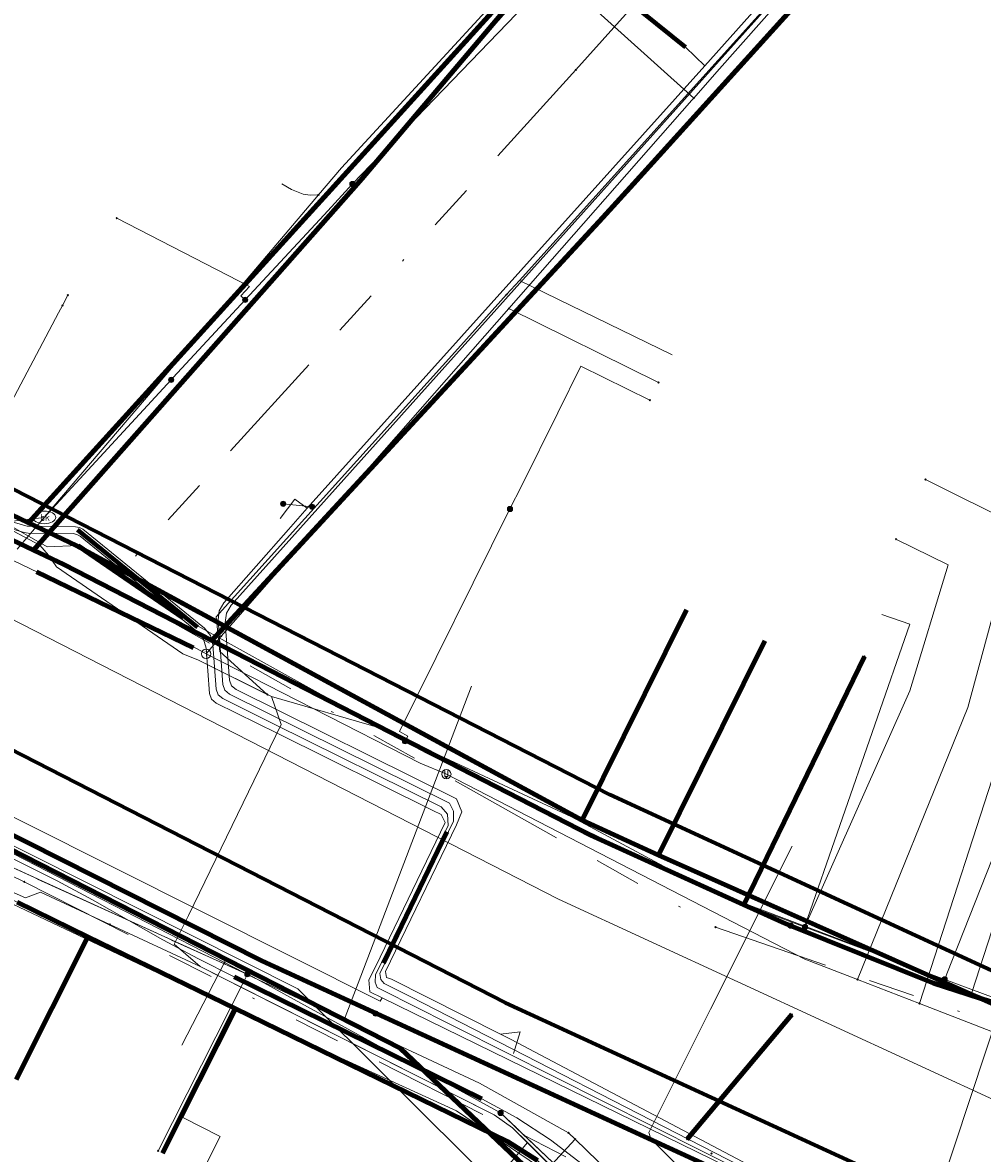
# Model space of a CAD drawing. Header units: metres. Extents: x 98902 to 136161, y 449037 to 499677.
# Tile 148 of 200: x 113648 to 113689, y 483458 to 483507. Entities that reach past the tile are written whole.
import ezdxf
from ezdxf.enums import TextEntityAlignment as Align
from ezdxf.lldxf.tags import DXFTag

# ---------------------------------------------------------------- set-up
doc = ezdxf.new("R2010")
doc.units = ezdxf.units.M
doc.linetypes.add('RI-OVERIG', pattern=[17, 5, -2, 2, -2, 0, -2, 2, -2])
for name, color, linetype, lineweight in [('B-WE-KL-DATA-G', 90, 'KL-DATA-N', 18), ('B-WE-KL-DATA_DUCT-G', 90, 'Continuous', 100), ('B-WE-KL-DATA_HULPSTUK-S', 90, 'Continuous', 25), ('B-WE-KL-DATA_KABELBED-G', 90, 'Continuous', 100), ('B-WE-KL-DATA_MANTELBUIS-G', 90, 'Continuous', 100), ('B-WE-KL-ET_LS-G', 190, 'KL-LS-N', 18), ('B-WE-KL-ET_LS_HULPSTUK-S', 190, 'Continuous', 25), ('B-WE-KL-ET_LS_MANTELBUIS-G', 190, 'Continuous', 100), ('B-WE-KL-GAS_LD-G', 50, 'KL-GAS-LD-N', 18), ('B-WE-KL-GAS_LD_HULPSTUK-S', 50, 'Continuous', 25), ('B-WE-KL-GAS_LD_MANTELBUIS-G', 50, 'Continuous', 100), ('B-WE-KL-WATER-G', 170, 'KL-WATER-N', 18), ('B-WE-KL-WATER-S', 170, 'Continuous', 25), ('B-WE-KL-WATER_HULPSTUK-S', 170, 'Continuous', 25), ('B-WE-RI-VRIJVERVAL-G', 210, 'RI-OVERIG', 18), ('B-WE-RI-VRIJVERVAL_HULPSTUK-S', 210, 'Continuous', 25)]:
    doc.layers.add(name, color=color, linetype=linetype, lineweight=lineweight)
doc.layers.add('B-WE-OG-INFO_EIS VOORZORGSMAATREGEL-GV', color=7, linetype='Continuous', lineweight=70, true_color=0xfa194b)
doc.styles.add('NLCS-ISO', font='NLCS-ISO.ttf')
doc.styles.get("Standard").update_dxf_attribs({"font": 'arial.ttf'})
tags = doc.linetypes.add('KL-DATA-N', pattern='A,4,-1,[101,NLCS.SHX,S=0.5,R=0,X=0,Y=0],-1,4,-1,["D",Standard,S=1,R=0,X=-0.25,Y=-0.5],-1.5', length=12.5).pattern_tags.tags
tags[18] = DXFTag(74, 10)
tags = doc.linetypes.add('KL-GAS-LD-N', pattern='A,4,-1,[69,NLCS.SHX,S=0.5,R=0,X=0,Y=0],-1,4,-1,["L",Standard,S=1,R=0,X=0.25,Y=-0.5],-2', length=13).pattern_tags.tags
tags[18] = DXFTag(74, 10)
tags = doc.linetypes.add('KL-LS-N', pattern='A,4,-1,[103,NLCS.SHX,S=0.75,R=0,X=0,Y=0],-1,4,-1,["L",Standard,S=1,R=0,X=0,Y=-0.5],-2', length=13).pattern_tags.tags
tags[18] = DXFTag(74, 10)
doc.linetypes.add('KL-WATER-N', pattern='A,7,-0.5,[168,NLCS.SHX,S=0.75,R=0,X=0.75,Y=0],-2', length=9.5)

# ---------------------------------------------------------------- blocks, each defined once
blk = doc.blocks.new('SKL-WTB_HULP_OVERIG-SO')
at = {"color": 0, "linetype": 'ByBlock', "lineweight": 18}
for points in [[(-0.14, 0.14), (0.14, -0.14)], [(0.14, 0.14), (-0.14, -0.14)]]:
    blk.add_lwpolyline(points, dxfattribs=at)
at = {"color": 0, "linetype": 'ByBlock', "lineweight": 18, "style": 'NLCS-ISO', "flags": 1}
for tag, p in [('TYPE', (1.5, 0)), ('OMSCHRIJVING', (1.5, -3)), ('LABEL', (1.5, -1.5))]:
    blk.add_attdef(tag, p, '', height=1, dxfattribs=at)
blk = doc.blocks.new('SKL-WATER_BRANDKRAAN_BRANDPUT-SO')
at = {"color": 0, "linetype": 'ByBlock', "lineweight": 18}
blk.add_ellipse((0, 0), major_axis=(2.5, 0), ratio=0.54, dxfattribs=at)
at = {"color": 0, "linetype": 'ByBlock', "lineweight": 18, "style": 'NLCS-ISO'}
blk.add_text('bk', height=1.5, dxfattribs=at).set_placement((0.16, 0), align=Align.MIDDLE_CENTER)
blk = doc.blocks.new('SKL-WTB_HULP_SIFON-SO')
at = {"linetype": 'ByBlock', "lineweight": 18}
h = blk.add_hatch(color=0, dxfattribs=at)
h.dxf.hatch_style = 1
h.paths.add_polyline_path([(0.13, -0.53), (-0.13, -0.53), (-0.13, -0.8), (0.13, -0.8)])
at = {"color": 0, "linetype": 'ByBlock', "lineweight": 18}
blk.add_lwpolyline([(0.33, 0.8), (0.33, -0.53), (-0.33, -0.53), (-0.33, 0.8)], dxfattribs=at)
blk.add_lwpolyline([(0.13, -0.8), (-0.13, -0.8), (-0.13, -0.53), (0.13, -0.53)], close=True, dxfattribs=at)
blk.add_circle((0, 0), 1, dxfattribs=at)
at = {"color": 0, "linetype": 'ByBlock', "lineweight": 18, "style": 'NLCS-ISO', "flags": 1}
for tag, p in [('TYPE', (1.5, 0)), ('OMSCHRIJVING', (1.5, -3)), ('LABEL', (1.5, -1.5))]:
    blk.add_attdef(tag, p, '', height=1, dxfattribs=at)
blk = doc.blocks.new('SKL-WTB_HULP_T STUK-SO')
at = {"color": 0, "linetype": 'ByBlock', "lineweight": 18}
blk.add_circle((0, 0), 1, dxfattribs=at)
at = {"color": 0, "linetype": 'ByBlock', "lineweight": -2, "style": 'NLCS-ISO'}
blk.add_text('T', height=1, dxfattribs=at).set_placement((0, 0), align=Align.MIDDLE_CENTER)
at = {"color": 0, "linetype": 'ByBlock', "lineweight": 18, "style": 'NLCS-ISO', "flags": 1}
for tag, p in [('TYPE', (1.5, 0)), ('OMSCHRIJVING', (1.5, -3)), ('LABEL', (1.5, -1.5))]:
    blk.add_attdef(tag, p, '', height=1, dxfattribs=at)
blk = doc.blocks.new('SKL-WTB_HULP_MOF-SO')
at = {"linetype": 'ByBlock', "lineweight": 18}
h = blk.add_hatch(color=0, dxfattribs=at)
h.dxf.hatch_style = 1
h.paths.add_polyline_path([(-0.5625, 0, 1), (0.5625, 0, 1)])
at = {"color": 0, "linetype": 'ByBlock', "lineweight": 18}
blk.add_circle((0, 0), 0.5625, dxfattribs=at)
at = {"color": 0, "linetype": 'ByBlock', "lineweight": 18, "style": 'NLCS-ISO', "flags": 1}
for tag, p in [('TYPE', (1.5, 0)), ('OMSCHRIJVING', (1.5, -3)), ('LABEL', (1.5, -1.5))]:
    blk.add_attdef(tag, p, '', height=1, dxfattribs=at)
blk = doc.blocks.new('SRI-HULP_OVERIG-SO')
at = {"color": 0, "linetype": 'ByBlock', "lineweight": 18}
for points in [[(-0.14, 0.14), (0.14, -0.14)], [(0.14, 0.14), (-0.14, -0.14)]]:
    blk.add_lwpolyline(points, dxfattribs=at)
at = {"color": 0, "linetype": 'ByBlock', "lineweight": 18, "style": 'NLCS-ISO', "flags": 1}
for tag, p in [('TYPE', (1.5, 0)), ('OMSCHRIJVING', (1.5, -3)), ('LABEL', (1.5, -1.5))]:
    blk.add_attdef(tag, p, '', height=1, dxfattribs=at)

msp = doc.modelspace()

# ---------------------------------------------------------------- linework, layer by layer
at = {"layer": 'B-WE-KL-DATA-G', "flags": 128}
for points in [[(113535.491, 483055.979), (113536.441, 483061.533), (113541.204, 483090.06), (113544.755, 483111.663), (113544.948, 483113.188), (113545.552, 483113.661), (113549.403, 483113.284), (113549.712, 483115.832), (113556.149, 483154.735), (113556.905, 483157.96), (113557.638, 483158.283), (113564.196, 483156.367), (113565.152, 483156.501), (113565.304, 483157.274), (113566.303, 483163.064), (113567.239, 483167.86), (113568.822, 483177.215), (113571.011, 483186.366), (113575.093, 483200.14), (113581.278, 483218.983), (113581.153, 483219.694), (113580.136, 483220.401), (113567.909, 483226.706), (113567.782, 483227.322), (113570.165, 483232.317), (113570.594, 483233.111), (113580.706, 483254.894), (113584.469, 483259.021), (113587.04, 483261.968), (113606.578, 483283.49), (113609.02, 483286.265), (113630.079, 483309.542), (113632.569, 483311.539), (113633.404, 483312.497), (113636.4, 483315.955), (113638.079, 483318.233), (113642.136, 483322.917), (113643.875, 483324.654), (113647.079, 483324.177), (113649.586, 483324.356), (113667.625, 483344.527), (113668.375, 483345.834), (113670.095, 483347.805), (113670.493, 483349.535), (113674.045, 483353.336), (113676.564, 483355.323), (113679.675, 483356.296), (113680.833, 483356.834), (113685.258, 483361.329), (113704.516, 483381.087), (113707.238, 483383.933), (113717.835, 483394.742), (113719.221, 483396.196), (113721.66, 483398.749), (113725.277, 483402.474), (113725.715, 483403.225), (113725.916, 483404.181), (113706.127, 483423.402), (113687.191, 483441.762), (113678.045, 483450.608), (113669.183, 483459.437), (113668.394, 483459.986), (113655.761, 483466.358), (113655.138, 483466.897), (113654.638, 483467.322), (113655.261, 483468.556), (113659.235, 483476.766), (113658.824, 483477.959), (113655.692, 483479.529), (113655.018, 483479.802), (113649.581, 483483.544), (113649.242, 483484.034), (113648.867, 483484.47), (113639.302, 483489.546), (113600.784, 483508.808), (113581.045, 483518.696), (113579.755, 483520.415), (113579.424, 483521.384), (113580.201, 483523.009), (113586.556, 483530.359), (113601.948, 483547.562), (113618.417, 483566.005)], [(113575.231, 483537.146), (113576.662, 483535.871), (113582.781, 483530.112), (113584.825, 483528.357), (113580.201, 483523.009), (113579.424, 483521.384), (113579.755, 483520.415), (113581.045, 483518.696), (113600.784, 483508.808), (113609.43, 483504.484), (113627.477, 483495.459), (113629.844, 483494.276), (113639.302, 483489.546), (113643.409, 483487.366), (113648.867, 483484.47)], [(113682.977, 483523.547), (113679.816, 483520.063), (113670.688, 483510.006), (113648.381, 483485.428), (113647.272, 483485.954), (113640.617, 483489.109), (113632.36, 483493.067), (113628.055, 483495.215), (113606.652, 483505.892), (113597.091, 483510.661), (113596.448, 483510.682), (113582.339, 483516.432), (113581.383, 483518.682), (113577.808, 483520.507), (113585.774, 483529.07)], [(113682.977, 483523.547), (113679.816, 483520.063), (113670.688, 483510.006), (113648.381, 483485.428), (113647.272, 483485.954), (113640.895, 483473.648), (113640.433, 483472.757), (113642.989, 483471.513), (113642.857, 483471.243)], [(113669.479, 483495.842), (113682.746, 483510.571), (113685.512, 483513.504), (113690.226, 483518.779)], [(113670.688, 483510.006), (113648.381, 483485.428)], [(113658.669, 483495.736), (113659.265, 483496.409), (113670.965, 483509.733)], [(113668.93, 483495.234), (113669.479, 483495.842)], [(113669.479, 483495.842), (113676.048, 483492.644)], [(113649.054, 483484.859), (113650.168, 483486.142), (113658.669, 483495.736)], [(113658.644, 483478.049), (113656.602, 483479.896), (113656.442, 483481.394), (113666.963, 483493.05), (113668.93, 483495.234)], [(113612.36, 483488.97), (113634.82, 483478.04), (113659.95, 483465.4), (113726, 483399.61), (113726, 483399.6)], [(113643.409, 483487.366), (113648.867, 483484.47), (113649.054, 483484.859)], [(113642.857, 483471.243), (113642.989, 483471.513), (113640.433, 483472.757), (113640.895, 483473.648), (113647.272, 483485.954), (113648.381, 483485.428), (113650.43, 483484.457), (113672.18, 483472.657), (113676.661, 483481.683)], [(113642.857, 483471.243), (113642.989, 483471.513), (113640.433, 483472.757), (113640.895, 483473.648), (113647.272, 483485.954), (113648.381, 483485.428), (113650.43, 483484.457), (113672.18, 483472.657), (113675.45, 483471.149), (113680.022, 483480.357)], [(113642.857, 483471.243), (113642.989, 483471.513), (113640.433, 483472.757), (113640.895, 483473.648), (113647.272, 483485.954), (113648.381, 483485.428), (113650.43, 483484.457), (113672.18, 483472.657), (113675.45, 483471.149), (113695.866, 483462.071), (113699.559, 483473.455)], [(113703.649, 483472.128), (113699.815, 483460.315), (113695.866, 483462.071), (113675.45, 483471.149), (113672.18, 483472.657), (113650.43, 483484.457), (113648.381, 483485.428), (113647.272, 483485.954), (113640.895, 483473.648), (113640.433, 483472.757), (113642.989, 483471.513), (113642.857, 483471.243)], [(113648.381, 483485.428), (113647.272, 483485.954)], [(113648.867, 483484.47), (113649.054, 483484.859)], [(113648.867, 483484.47), (113649.242, 483484.034), (113649.581, 483483.544), (113655.017, 483479.802), (113655.692, 483479.529), (113658.644, 483478.049)], [(113685.055, 483481.492), (113686.259, 483481.073), (113681.74, 483468.093)], [(113688.929, 483465.242), (113693.557, 483479.51), (113696.124, 483478.677)], [(113658.644, 483478.049), (113658.824, 483477.959), (113659.235, 483476.766), (113655.261, 483468.556), (113654.638, 483467.322), (113655.138, 483466.897), (113655.761, 483466.358), (113657.677, 483465.392), (113668.394, 483459.986), (113669.183, 483459.437), (113669.826, 483458.798), (113678.045, 483450.608), (113687.191, 483441.762), (113706.127, 483423.402), (113707.812, 483421.765), (113722.924, 483407.088)], [(113658.644, 483478.049), (113658.824, 483477.959), (113663.572, 483476.588), (113671.713, 483472.788), (113677.484, 483469.695), (113681.74, 483468.093)], [(113686.892, 483432.972), (113687.467, 483432.408), (113692.027, 483437.053), (113683.792, 483444.953), (113681.41, 483447.238), (113672.733, 483455.544), (113670.251, 483458.032), (113668.969, 483458.842), (113657.266, 483464.565), (113650.936, 483467.645), (113647.889, 483469.128), (113647.575, 483469.281), (113642.989, 483471.513), (113642.857, 483471.243)], [(113691.986, 483429.045), (113691.482, 483429.537), (113695.54, 483433.682), (113692.027, 483437.053), (113683.792, 483444.953), (113681.41, 483447.238), (113672.733, 483455.544), (113670.251, 483458.032), (113668.969, 483458.842), (113657.266, 483464.565), (113650.936, 483467.645), (113647.889, 483469.128), (113647.575, 483469.281), (113642.989, 483471.513), (113642.857, 483471.243)], [(113642.857, 483471.243), (113642.989, 483471.513), (113647.575, 483469.281), (113647.889, 483469.128), (113650.936, 483467.645), (113647.848, 483461.513)], [(113642.857, 483471.243), (113642.989, 483471.513), (113647.575, 483469.281), (113647.889, 483469.128), (113650.936, 483467.645), (113657.266, 483464.565), (113654.135, 483458.347)], [(113642.857, 483471.243), (113642.989, 483471.513), (113647.575, 483469.281), (113647.889, 483469.128), (113650.936, 483467.645), (113657.266, 483464.565), (113668.969, 483458.842), (113670.251, 483458.032), (113665.578, 483452.473)], [(113642.857, 483471.243), (113642.989, 483471.513), (113647.575, 483469.281), (113647.889, 483469.128), (113650.936, 483467.645), (113657.266, 483464.565), (113668.969, 483458.842), (113670.251, 483458.032), (113672.733, 483455.544), (113668.26, 483450.224)], [(113642.857, 483471.243), (113642.989, 483471.513), (113647.575, 483469.281), (113647.889, 483469.128), (113650.936, 483467.645), (113657.266, 483464.565), (113668.969, 483458.842), (113670.251, 483458.032), (113672.733, 483455.544), (113681.41, 483447.238), (113683.792, 483444.953), (113679.46, 483440.541)], [(113645.609, 483471.066), (113647.396, 483470.223), (113647.632, 483469.587), (113648.254, 483469.314), (113648.897, 483469.554), (113651.874, 483468.171)], [(113651.874, 483468.171), (113655.761, 483466.358), (113657.677, 483465.392)], [(113681.74, 483468.093), (113684.281, 483467.136)], [(113684.281, 483467.136), (113685.019, 483466.858), (113688.929, 483465.242)], [(113657.677, 483465.392), (113668.394, 483459.986), (113669.183, 483459.437), (113669.826, 483458.798)], [(113688.929, 483465.242), (113693.1, 483463.517), (113702.64, 483460.685)], [(113664.955, 483453.003), (113669.826, 483458.798)], [(113669.826, 483458.798), (113673.936, 483454.703)]]:
    msp.add_lwpolyline(points, dxfattribs=at)
at = {"layer": 'B-WE-KL-DATA_DUCT-G', "flags": 128}
msp.add_lwpolyline([(113641, 483473.594), (113640.895, 483473.648), (113647.272, 483485.954), (113648.381, 483485.428), (113682.978, 483523.546)], dxfattribs=at)
msp.add_lwpolyline([(113641, 483473.594), (113640.895, 483473.648), (113647.272, 483485.954), (113648.381, 483485.428), (113682.978, 483523.546)], dxfattribs=at)
at = {"layer": 'B-WE-KL-DATA_KABELBED-G', "flags": 128}
for points in [[(113648.589, 483484.255), (113662.525, 483500), (113662.72, 483500.22), (113671.507, 483510.61), (113679.321, 483519.182), (113679.658, 483519.552), (113683.179, 483523.414)], [(113656.259, 483480.367), (113673.06, 483498.544), (113674.379, 483500), (113688.742, 483515.851), (113690.903, 483518.334)], [(113670.688, 483510.006), (113648.381, 483485.428)], [(113581.417, 483505.163), (113591.537, 483500), (113612.012, 483489.555), (113614.595, 483488.237), (113622.73, 483484.086), (113623.532, 483483.677), (113636.082, 483477.274), (113664.358, 483462.849), (113671.333, 483456.233), (113671.703, 483455.882), (113672.055, 483455.548), (113682.759, 483445.394), (113686.286, 483442.049), (113686.822, 483441.54), (113701.62, 483427.504), (113701.847, 483427.288), (113705.599, 483423.729), (113722.248, 483407.936)], [(113641.431, 483487.662), (113648.589, 483484.255)], [(113648.381, 483485.428), (113647.272, 483485.954)], [(113672.18, 483472.657), (113650.43, 483484.457), (113648.381, 483485.428)], [(113648.589, 483484.255), (113649.9, 483483.631), (113656.259, 483480.367)], [(113676.661, 483481.683), (113672.18, 483472.657)], [(113734.31, 483459.584), (113733.476, 483458.542), (113731.737, 483457.872), (113719.544, 483457.927), (113717.097, 483458.216), (113713.752, 483458.612), (113711.136, 483458.921), (113705.559, 483459.997), (113697.183, 483462.444), (113687.283, 483465.646), (113681.14, 483468.118), (113680.766, 483468.268), (113679.13, 483469.012), (113672.53, 483472.013), (113656.259, 483480.367)], [(113680.022, 483480.357), (113675.45, 483471.149)], [(113681.14, 483468.118), (113680.766, 483468.268), (113679.13, 483469.012), (113684.312, 483479.688)], [(113675.45, 483471.149), (113672.18, 483472.657)], [(113646.909, 483472.403), (113658.41, 483466.611), (113680.666, 483456.386), (113688.036, 483453.742), (113695.266, 483451.456)], [(113695.866, 483462.071), (113675.45, 483471.149)], [(113650.936, 483467.645), (113647.889, 483469.128)], [(113647.848, 483461.513), (113650.936, 483467.645)], [(113657.266, 483464.565), (113650.936, 483467.645)], [(113654.135, 483458.347), (113657.266, 483464.565)], [(113670.251, 483458.032), (113668.969, 483458.842), (113657.266, 483464.565)], [(113676.686, 483458.943), (113681.187, 483464.303)], [(113676.686, 483458.943), (113681.187, 483464.303)]]:
    msp.add_lwpolyline(points, dxfattribs=at)
at = {"layer": 'B-WE-KL-DATA_MANTELBUIS-G', "flags": 128}
for points in [[(113650.43, 483484.457), (113655.704, 483481.596)], [(113676.686, 483458.943), (113681.187, 483464.303)], [(113676.686, 483458.943), (113681.187, 483464.303)]]:
    msp.add_lwpolyline(points, dxfattribs=at)
at = {"layer": 'B-WE-KL-ET_LS-G', "flags": 128}
for points in [[(113749.382, 483431.923), (113748.262, 483431.905), (113748.149, 483431.911), (113748.039, 483431.935), (113735.11, 483435.769), (113733.986, 483436.175), (113732.917, 483436.709), (113722.35, 483442.783), (113721.969, 483443.173), (113721.85, 483443.704), (113721.938, 483445.321), (113721.684, 483446.043), (113720.994, 483446.374), (113718.636, 483446.502), (113712.426, 483447.179), (113708.556, 483447.706), (113704.591, 483448.402), (113700.064, 483449.415), (113699.537, 483449.545), (113697.299, 483450.097), (113693.535, 483451.128), (113689.528, 483452.611), (113686.298, 483453.857), (113679.129, 483457.419), (113663.584, 483465.012), (113663.049, 483465.281), (113663.003, 483465.795), (113663.296, 483466.343), (113666.293, 483472.546), (113666.114, 483472.892), (113665.755, 483473.07), (113659.061, 483476.384), (113656.44, 483477.682), (113656.247, 483477.851), (113656.163, 483478.093), (113656.016, 483480.048), (113655.905, 483480.436), (113655.65, 483480.749), (113650.606, 483484.852), (113650.461, 483484.934), (113650.297, 483484.964), (113648.359, 483484.988), (113648.272, 483484.995), (113648.186, 483485.014), (113646.131, 483485.612), (113646.089, 483485.626), (113646.049, 483485.643), (113632.543, 483492.319), (113619.834, 483498.601), (113618.998, 483499.014), (113600.655, 483508.079), (113582.1, 483517.248), (113581.952, 483517.36), (113581.855, 483517.519), (113580.672, 483520.627), (113580.659, 483520.668), (113580.649, 483520.711), (113580.202, 483523.044), (113580.149, 483523.191), (113580.053, 483523.315), (113579.42, 483523.909), (113578.897, 483524.399), (113571.797, 483531.058), (113570.159, 483532.518), (113569.845, 483532.708), (113569.483, 483532.771), (113567.36, 483532.747), (113565.881, 483532.85), (113564.347, 483533.189), (113562.914, 483533.745), (113561.484, 483534.558), (113560.89, 483535.081), (113559.133, 483536.625), (113556.67, 483538.792), (113551.592, 483543.378), (113546.499, 483547.978), (113546.1, 483548.328), (113546.061, 483548.359), (113546.019, 483548.386), (113545.595, 483548.63), (113545.55, 483548.659), (113545.509, 483548.692), (113540.845, 483552.909), (113534.673, 483558.323), (113527.751, 483563.755), (113524.127, 483566.387), (113516.936, 483571.717), (113516.174, 483572.182), (113510.499, 483576.247), (113502.041, 483582.306), (113501.839, 483582.634), (113501.929, 483583.008), (113509.789, 483593.725), (113520.291, 483607.879), (113520.622, 483608.204), (113521.037, 483608.413), (113523.959, 483609.352), (113524.376, 483609.562), (113524.709, 483609.891), (113528.157, 483614.584), (113531.745, 483618.747), (113531.865, 483619.108), (113531.697, 483619.449), (113530.089, 483620.864), (113529.923, 483621.186), (113530.018, 483621.537), (113531.315, 483623.288)], [(113749.378, 483432.167), (113748.258, 483432.149), (113748.183, 483432.154), (113748.108, 483432.17), (113735.179, 483436.003), (113734.082, 483436.4), (113733.039, 483436.921), (113726.063, 483440.931), (113722.656, 483442.889), (113722.276, 483443.279), (113722.156, 483443.81), (113722.254, 483445.604), (113722, 483446.326), (113721.31, 483446.657), (113718.66, 483446.801), (113712.463, 483447.477), (113708.602, 483448.002), (113704.649, 483448.696), (113700.133, 483449.707), (113699.609, 483449.836), (113697.375, 483450.388), (113693.62, 483451.416), (113690.072, 483452.628), (113686.379, 483454.044), (113679.41, 483457.382), (113664.674, 483464.799), (113663.937, 483465.17), (113663.361, 483465.46), (113663.275, 483465.685), (113663.295, 483466.007), (113666.423, 483472.419), (113666.387, 483472.913), (113666.111, 483473.228), (113658.931, 483476.783), (113656.726, 483477.875), (113656.533, 483478.044), (113656.449, 483478.286), (113656.306, 483480.199), (113656.195, 483480.588), (113655.939, 483480.9), (113650.714, 483485.15), (113650.569, 483485.232), (113650.405, 483485.262), (113648.363, 483485.288), (113648.316, 483485.292), (113648.27, 483485.302), (113646.264, 483485.88), (113646.222, 483485.895), (113646.182, 483485.913), (113632.676, 483492.588), (113619.131, 483499.283), (113602.966, 483507.271), (113600.788, 483508.348), (113582.339, 483517.465), (113582.19, 483517.577), (113582.093, 483517.735), (113580.951, 483520.738), (113580.939, 483520.775), (113580.929, 483520.813), (113580.414, 483523.273), (113580.36, 483523.415), (113580.266, 483523.535), (113579.623, 483524.138), (113579.106, 483524.623), (113571.28, 483531.963), (113571.122, 483532.331), (113571.285, 483532.697), (113575.434, 483536.485), (113578.533, 483539.971), (113579.07, 483540.576), (113581.743, 483543.582), (113581.858, 483543.811), (113581.845, 483544.068), (113581.083, 483546.435), (113592.75, 483559.647), (113596.466, 483564.141), (113605.49, 483574.507)], [(113709.63, 483420.86), (113709.63, 483420.87), (113704.975, 483425.175), (113701.5, 483428.39), (113691.67, 483437.83), (113685.51, 483443.87), (113677.07, 483452.1), (113668.67, 483460.08), (113658.05, 483465.91), (113644.49, 483472.07), (113640.37, 483474.01), (113639.79, 483474.29), (113634.49, 483476.8), (113634.287, 483476.927), (113633.905, 483477.109), (113606.878, 483490.784), (113606.44, 483491.01), (113597.53, 483495.79), (113594.54, 483497.23), (113590.79, 483498.45), (113589.432, 483499.157), (113575.18, 483506.58), (113573.92, 483506.31), (113568.35, 483510.14), (113567.85, 483510.4), (113560.22, 483517.05), (113560.02, 483517.23), (113548.775, 483528.914), (113548.48, 483529.22), (113545.552, 483531.892), (113534.06, 483542.38), (113534.06, 483542.39), (113532.17, 483544.1), (113532.17, 483544.11), (113529.37, 483546.66), (113526.86, 483548.94), (113526.64, 483548.68)], [(113682.998, 483523.533), (113679.918, 483519.972), (113678.806, 483518.686), (113676.76, 483516.32), (113675.95, 483515.39), (113675.94, 483515.38), (113672.65, 483511.73), (113671.786, 483510.768), (113671.59, 483510.55), (113671.35, 483509.39), (113671.3, 483509.34), (113662.3, 483499.99)], [(113749.374, 483432.411), (113748.255, 483432.393), (113748.216, 483432.396), (113748.178, 483432.404), (113735.249, 483436.238), (113734.179, 483436.624), (113733.161, 483437.133), (113722.962, 483442.995), (113722.582, 483443.385), (113722.462, 483443.916), (113722.57, 483445.888), (113722.316, 483446.61), (113721.626, 483446.941), (113718.684, 483447.1), (113712.499, 483447.775), (113708.648, 483448.299), (113704.708, 483448.991), (113700.202, 483449.999), (113699.681, 483450.128), (113697.45, 483450.678), (113693.704, 483451.704), (113689.781, 483452.866), (113686.419, 483454.163), (113679.492, 483457.53), (113664.809, 483465.067), (113664.011, 483465.468), (113663.672, 483465.638), (113663.523, 483465.81), (113663.476, 483466.057), (113666.639, 483472.606), (113666.651, 483473.035), (113666.467, 483473.387), (113657.012, 483478.068), (113656.82, 483478.237), (113656.736, 483478.479), (113656.527, 483481.256), (113656.576, 483481.649), (113656.774, 483481.992), (113659.553, 483485.144), (113660.354, 483486.053), (113677.442, 483505.065), (113689.898, 483518.995)], [(113749.371, 483432.656), (113748.251, 483432.638), (113748.249, 483432.638), (113748.247, 483432.638), (113735.318, 483436.472), (113734.275, 483436.849), (113733.283, 483437.345), (113723.269, 483443.1), (113722.888, 483443.49), (113722.769, 483444.022), (113722.886, 483446.171), (113722.632, 483446.893), (113721.942, 483447.224), (113718.709, 483447.4), (113712.536, 483448.072), (113704.767, 483449.285), (113697.526, 483450.968), (113693.789, 483451.992), (113689.711, 483453.098), (113686.551, 483454.319), (113679.575, 483457.707), (113669.131, 483463.227), (113668.668, 483463.46), (113663.983, 483465.818), (113663.768, 483465.896), (113663.721, 483466.147), (113666.77, 483472.451), (113666.997, 483473.011), (113666.778, 483473.567), (113657.299, 483478.261), (113657.106, 483478.43), (113657.022, 483478.672), (113656.836, 483481.152), (113656.885, 483481.545), (113657.083, 483481.888), (113681.789, 483509.443), (113690.158, 483518.824)], [(113594.101, 483511.414), (113594.311, 483511.115), (113594.396, 483510.954), (113594.523, 483510.612), (113594.564, 483510.434), (113594.6, 483510.071), (113594.595, 483509.888), (113594.55, 483509.61), (113594.453, 483509.435), (113594.301, 483509.305), (113594.113, 483509.236), (113593.848, 483509.227), (113593.682, 483509.183), (113593.58, 483509.13), (113593.49, 483509.06), (113593.381, 483508.927), (113589.822, 483501.832), (113589.562, 483501.199), (113589.351, 483500.547), (113589.305, 483500.312), (113589.297, 483500.192), (113589.312, 483499.952), (113589.335, 483499.834), (113589.411, 483499.607), (113589.464, 483499.499), (113589.595, 483499.298), (113589.759, 483499.123), (113590.012, 483498.935), (113590.278, 483498.765), (113590.556, 483498.616), (113636.281, 483476.095), (113637.052, 483475.743), (113637.843, 483475.442), (113639.464, 483474.947), (113640.256, 483474.646), (113641.025, 483474.289), (113648.062, 483470.823), (113649.609, 483470.04), (113651.136, 483469.222), (113654.152, 483467.514), (113655.679, 483466.696), (113657.225, 483465.913), (113667.869, 483460.671), (113669.375, 483459.854), (113670.812, 483458.921), (113672.17, 483457.876), (113673.44, 483456.726), (113726.972, 483404.198), (113727.104, 483404.097), (113727.313, 483404.021), (113727.536, 483404.022), (113727.744, 483404.1), (113727.876, 483404.203), (113735.408, 483411.881), (113740.867, 483417.482), (113742.478, 483419.158), (113744.066, 483420.856), (113745.679, 483422.631), (113745.793, 483422.818), (113745.839, 483422.957), (113745.861, 483423.102), (113745.857, 483423.249), (113745.827, 483423.392), (113745.772, 483423.528), (113745.694, 483423.652), (113745.596, 483423.761), (113745.478, 483423.851)], [(113730.82, 483456.81), (113730.82, 483456.82), (113720.4, 483456.67), (113712.91, 483457.23), (113704.488, 483459.619), (113700.57, 483460.73), (113700.44, 483460.77), (113694.9, 483463.02), (113694.9, 483463.03), (113691.5, 483464.41), (113687.758, 483465.812), (113681.754, 483468.061), (113678.02, 483469.46), (113676.72, 483470.08), (113676.72, 483470.09), (113668.48, 483474.07), (113668.48, 483474.08), (113665.43, 483475.56), (113664.562, 483476.043), (113655.03, 483481.35), (113650.52, 483484.45), (113649.18, 483484.39), (113643.15, 483487.85), (113642.75, 483488.08), (113637.91, 483490.03), (113633.87, 483491.65), (113623.46, 483496.1), (113623.46, 483496.11), (113619.5, 483498.91), (113619.02, 483499), (113618.75, 483498.91), (113616.07, 483497.8), (113615.37, 483497.94), (113608.56, 483500.82), (113608.12, 483501.05), (113608.12, 483501.06), (113605.1, 483502.72), (113601.05, 483504.93), (113597.1, 483506.74), (113596.8, 483506.88), (113596.51, 483507.26), (113596.51, 483507.68), (113597.3, 483509.58), (113596.82, 483509.95), (113595.64, 483510.79), (113594.96, 483510.57), (113594.637, 483510.373)], [(113677.442, 483505.065), (113676.612, 483505.862), (113672.369, 483509.303), (113672.295, 483509.596)], [(113597.1, 483506.73), (113601.05, 483504.93), (113605.1, 483502.72), (113605.1, 483502.71), (113607.459, 483501.421), (113608.12, 483501.06), (113608.56, 483500.82), (113615.37, 483497.94), (113616.07, 483497.8), (113618.59, 483498.85), (113619.02, 483499), (113619.5, 483498.91), (113622.92, 483496.49), (113622.92, 483496.48), (113622.92, 483496.49), (113622.92, 483496.48), (113623.47, 483496.1), (113625.678, 483495.155), (113633.87, 483491.65), (113634.444, 483491.422), (113637.21, 483490.32), (113637.21, 483490.31), (113637.21, 483490.32), (113637.21, 483490.31), (113642.75, 483488.08), (113647.34, 483485.45), (113649.05, 483485.66), (113654.51, 483491.57)], [(113654.51, 483491.57), (113654.6, 483491.67), (113657.694, 483495.008), (113661.08, 483498.66), (113662.3, 483499.99)], [(113657.694, 483495.008), (113657.511, 483495.178), (113657.882, 483495.578), (113652.169, 483498.523)], [(113669.074, 483486.023), (113669.563, 483487.007), (113671.124, 483490.151), (113672.125, 483492.166), (113675.082, 483490.698)], [(113660.354, 483486.053), (113659.824, 483486.446), (113659.202, 483485.62)], [(113659.326, 483486.247), (113660.57, 483486.118)], [(113664.562, 483476.043), (113664.684, 483476.262), (113664.325, 483476.461), (113669.074, 483486.023)], [(113681.754, 483468.061), (113681.842, 483468.295), (113686.253, 483478.204), (113687.904, 483483.618), (113685.664, 483484.729)], [(113687.758, 483465.812), (113687.846, 483466.046), (113691.778, 483475.973), (113694.804, 483481.089)], [(113663.584, 483465.012), (113663.488, 483464.87), (113644.387, 483474.45), (113644.304, 483475.34)], [(113644.49, 483472.08), (113644.49, 483472.07), (113646.403, 483471.205), (113648.76, 483470.13), (113648.76, 483470.12), (113654.52, 483467.51), (113654.52, 483467.5), (113657.785, 483466.033), (113658.05, 483465.91), (113668.67, 483460.08), (113668.67, 483460.07), (113669.35, 483459.43), (113669.35, 483459.42), (113671.948, 483456.961), (113673.85, 483455.16), (113673.85, 483455.15), (113675.119, 483453.948), (113677.07, 483452.1), (113683.01, 483446.3), (113683.01, 483446.29), (113683.8, 483445.526), (113685.51, 483443.87), (113685.51, 483443.86), (113686.74, 483442.658), (113688.61, 483440.83), (113688.61, 483440.82), (113691.67, 483437.83), (113697.651, 483432.1), (113699.163, 483430.642), (113701.5, 483428.39), (113701.5, 483428.38)], [(113657.785, 483466.033), (113657.678, 483465.804), (113653.958, 483458.441)], [(113668.668, 483463.46), (113669.514, 483463.559), (113669.231, 483462.622)]]:
    msp.add_lwpolyline(points, dxfattribs=at)
at = {"layer": 'B-WE-KL-ET_LS_MANTELBUIS-G', "flags": 128}
for points in [[(113676.612, 483505.862), (113672.369, 483509.303)], [(113655.643, 483480.944), (113650.489, 483485.123)], [(113650.52, 483484.44), (113655.03, 483481.35)], [(113663.637, 483466.501), (113666.357, 483472.146)], [(113667.869, 483460.671), (113657.225, 483465.913)]]:
    msp.add_lwpolyline(points, dxfattribs=at)
at = {"layer": 'B-WE-KL-GAS_LD-G', "flags": 128}
for points in [[(113656.659, 483480.559), (113669.031, 483494.644), (113676.891, 483503.592), (113676.971, 483503.683), (113677.962, 483504.811), (113685.649, 483513.474), (113686.651, 483514.588), (113686.653, 483514.59), (113686.951, 483514.921), (113690.348, 483518.699)], [(113676.971, 483503.683), (113662.774, 483516.453)], [(113592.414, 483511.659), (113599.751, 483508.558), (113600.974, 483508.043), (113627.199, 483494.34), (113631.236, 483492.249), (113644.784, 483485.23), (113645.204, 483485.013), (113655.633, 483480.012), (113656.014, 483479.794)], [(113650.071, 483495.217), (113649.842, 483494.772)], [(113649.842, 483494.772), (113649.675, 483494.448), (113644.784, 483485.23)], [(113669.031, 483494.644), (113675.457, 483491.454)], [(113684.005, 483465.8), (113688.746, 483477.487), (113690.876, 483485.332), (113686.935, 483487.289)], [(113686.669, 483464.768), (113690.446, 483476.405), (113693.132, 483484.681), (113697.602, 483483.23)], [(113656.014, 483479.794), (113656.659, 483480.559)], [(113666.339, 483474.628), (113666.312, 483474.639), (113665.212, 483475.1), (113656.014, 483479.794)], [(113752.063, 483478.112), (113743.811, 483469.589), (113740.525, 483466.195), (113739.263, 483464.892), (113732.303, 483457.084), (113718.38, 483456.688), (113708.64, 483458.373), (113702.654, 483459.409), (113694.022, 483461.918), (113686.669, 483464.768), (113684.005, 483465.8), (113681.743, 483466.677), (113666.339, 483474.628)], [(113714.822, 483415.57), (113713.098, 483417.239), (113709.126, 483420.934), (113704.937, 483424.947), (113702.262, 483427.661), (113701.354, 483428.594), (113696.459, 483433.621), (113692.021, 483438.096), (113688.347, 483441.9), (113684.563, 483445.817), (113684.341, 483446.047), (113682.864, 483447.577), (113677.648, 483452.784), (113675.899, 483453.971), (113670.658, 483457.527), (113666.77, 483460.165), (113657.33, 483464.47), (113645.695, 483469.994), (113641.653, 483471.991)], [(113657.33, 483464.47), (113655.013, 483459.869), (113656.616, 483459.062), (113651.91, 483449.715), (113648.14, 483451.615)]]:
    msp.add_lwpolyline(points, dxfattribs=at)
at = {"layer": 'B-WE-KL-GAS_LD_MANTELBUIS-G', "flags": 128}
msp.add_lwpolyline([(113648.723, 483483.326), (113655.474, 483480.06)], dxfattribs=at)
at = {"layer": 'B-WE-KL-WATER-G', "flags": 128}
for points in [[(113682.837, 483523.639), (113678.987, 483519.413), (113671.616, 483511.324), (113671.212, 483510.88), (113661.834, 483500.685), (113660.843, 483499.517), (113655.027, 483492.662), (113649.057, 483485.662), (113647.984, 483484.402), (113647.89, 483484.292)], [(113587.055, 483512.335), (113627.281, 483491.732), (113671.163, 483469.258), (113690.433, 483460.379), (113701.782, 483456.202), (113714.517, 483453.549), (113720.082, 483453.023), (113728.621, 483453.023), (113740.527, 483453.534), (113750.383, 483454.419), (113762.43, 483456.903), (113771.896, 483459.771), (113777.059, 483461.673)], [(113571.856, 483510.147), (113572.817, 483509.283), (113574.316, 483507.936), (113589.481, 483500), (113594.43, 483497.473), (113600.07, 483494.593), (113606.571, 483491.274), (113606.933, 483491.104), (113617.163, 483486.291), (113620.589, 483484.68), (113623.848, 483483.147), (113629.222, 483480.619), (113629.28, 483480.589), (113633.62, 483478.381), (113639.416, 483475.432), (113639.859, 483475.206), (113646.593, 483471.779), (113646.772, 483471.687), (113656.803, 483466.538), (113658.049, 483465.898), (113661.945, 483464.075), (113667.767, 483461.352), (113671.594, 483459.221), (113671.881, 483458.942), (113674.813, 483456.094), (113675.892, 483455.046), (113682.281, 483448.839), (113683.214, 483447.933), (113687.587, 483443.664), (113702.457, 483429.148), (113703.101, 483428.519), (113717.091, 483414.746), (113724.386, 483407.563), (113725.658, 483406.288), (113726.128, 483404.762), (113729.525, 483400.967), (113736.253, 483393.45), (113736.701, 483392.95)], [(113660.843, 483499.517), (113660.489, 483499.506), (113660.181, 483499.553), (113659.69, 483499.751), (113659.265, 483500)], [(113661.945, 483464.075), (113667.415, 483478.412)], [(113676.616, 483457.472), (113675.134, 483458.953), (113675.046, 483459.233), (113677.686, 483464.535), (113681.199, 483471.538)], [(113686.824, 483454.544), (113690.883, 483466.838)], [(113656.803, 483466.538), (113654.966, 483462.985)], [(113671.881, 483458.942), (113669.165, 483456.005)]]:
    msp.add_lwpolyline(points, dxfattribs=at)
at = {"layer": 'B-WE-OG-INFO_EIS VOORZORGSMAATREGEL-GV', "flags": 128}
for points in [[(113329.564, 483253.343), (113450.537, 483388.475), (113495.351, 483439.239), (113564.487, 483516.007), (113566.005, 483517.152), (113567.841, 483517.648), (113584.191, 483518.832), (113585.718, 483518.707), (113587.135, 483518.126), (113589.492, 483516.704), (113673.349, 483473.755), (113692.346, 483465.003)], [(113700.762, 483451.307), (113688.706, 483455.687), (113668.883, 483464.808), (113584.776, 483507.885), (113584.18, 483508.357), (113583.329, 483508.743), (113570.571, 483507.819), (113502.798, 483432.565), (113457.999, 483381.818), (113337.007, 483246.665)]]:
    msp.add_lwpolyline(points, dxfattribs=at)
at = {"layer": 'B-WE-RI-VRIJVERVAL-G', "flags": 128}
for points in [[(113686.57, 483521.184), (113671.9, 483504.9)], [(113671.9, 483504.9), (113651.8, 483482.7)], [(113625.105, 483496.071), (113651.8, 483482.7)], [(113648.2, 483470), (113603, 483492)], [(113651.8, 483482.7), (113677.91, 483468.06)], [(113648.2, 483470), (113682.1, 483452.8)], [(113677.91, 483468.06), (113705.94, 483458.34)]]:
    msp.add_lwpolyline(points, dxfattribs=at)

# ---------------------------------------------------------------- block references
at = {"layer": 'B-WE-KL-DATA_HULPSTUK-S', "xscale": 0.2, "yscale": 0.2, "zscale": 0.2}
for name, p in [('SKL-WTB_HULP_OVERIG-SO', (113658.669, 483495.736)), ('SKL-WTB_HULP_OVERIG-SO', (113668.93, 483495.233)), ('SKL-WTB_HULP_OVERIG-SO', (113649.055, 483484.859)), ('SKL-WTB_HULP_OVERIG-SO', (113648.589, 483484.255)), ('SKL-WTB_HULP_OVERIG-SO', (113648.589, 483484.255)), ('SKL-WTB_HULP_OVERIG-SO', (113648.589, 483484.255)), ('SKL-WTB_HULP_OVERIG-SO', (113648.867, 483484.47)), ('SKL-WTB_HULP_OVERIG-SO', (113656.259, 483480.367)), ('SKL-WTB_HULP_OVERIG-SO', (113656.259, 483480.367)), ('SKL-WTB_HULP_OVERIG-SO', (113656.259, 483480.367)), ('SKL-WTB_HULP_OVERIG-SO', (113684.312, 483479.688)), ('SKL-WTB_HULP_OVERIG-SO', (113658.644, 483478.049)), ('SKL-WTB_HULP_OVERIG-SO', (113651.874, 483468.172)), ('SKL-WTB_HULP_MOF-SO', (113681.14, 483468.118)), ('SKL-WTB_HULP_OVERIG-SO', (113681.14, 483468.118)), ('SKL-WTB_HULP_OVERIG-SO', (113684.281, 483467.136)), ('SKL-WTB_HULP_MOF-SO', (113663.294, 483464.344)), ('SKL-WTB_HULP_OVERIG-SO', (113681.187, 483464.303)), ('SKL-WTB_HULP_OVERIG-SO', (113676.686, 483458.943))]:
    msp.add_blockref(name, p, dxfattribs=at)
at = {"layer": 'B-WE-KL-ET_LS_HULPSTUK-S', "xscale": 0.2, "yscale": 0.2, "zscale": 0.2}
for name, p in [('SKL-WTB_HULP_MOF-SO', (113662.3, 483499.99)), ('SKL-WTB_HULP_OVERIG-SO', (113652.169, 483498.523)), ('SKL-WTB_HULP_MOF-SO', (113657.694, 483495.008)), ('SKL-WTB_HULP_MOF-SO', (113654.51, 483491.57)), ('SKL-WTB_HULP_OVERIG-SO', (113675.082, 483490.698)), ('SKL-WTB_HULP_MOF-SO', (113659.326, 483486.247)), ('SKL-WTB_HULP_MOF-SO', (113660.57, 483486.118)), ('SKL-WTB_HULP_MOF-SO', (113669.074, 483486.023)), ('SKL-WTB_HULP_OVERIG-SO', (113685.664, 483484.729)), ('SKL-WTB_HULP_MOF-SO', (113664.562, 483476.043)), ('SKL-WTB_HULP_MOF-SO', (113681.754, 483468.061)), ('SKL-WTB_HULP_MOF-SO', (113657.785, 483466.033)), ('SKL-WTB_HULP_MOF-SO', (113687.758, 483465.812)), ('SKL-WTB_HULP_MOF-SO', (113668.67, 483460.07)), ('SKL-WTB_HULP_OVERIG-SO', (113653.958, 483458.441))]:
    msp.add_blockref(name, p, dxfattribs=at)
at = {"layer": 'B-WE-KL-GAS_LD_HULPSTUK-S', "xscale": 0.2, "yscale": 0.2, "zscale": 0.2}
for name, p in [('SKL-WTB_HULP_OVERIG-SO', (113676.971, 483503.683)), ('SKL-WTB_HULP_OVERIG-SO', (113649.842, 483494.772)), ('SKL-WTB_HULP_OVERIG-SO', (113650.071, 483495.217)), ('SKL-WTB_HULP_OVERIG-SO', (113669.031, 483494.644)), ('SKL-WTB_HULP_OVERIG-SO', (113675.457, 483491.454)), ('SKL-WTB_HULP_OVERIG-SO', (113686.935, 483487.289)), ('SKL-WTB_HULP_OVERIG-SO', (113656.659, 483480.559)), ('SKL-WTB_HULP_T STUK-SO', (113656.014, 483479.794)), ('SKL-WTB_HULP_SIFON-SO', (113666.339, 483474.628)), ('SKL-WTB_HULP_OVERIG-SO', (113684.005, 483465.8)), ('SKL-WTB_HULP_OVERIG-SO', (113686.669, 483464.768)), ('SKL-WTB_HULP_OVERIG-SO', (113657.33, 483464.47))]:
    msp.add_blockref(name, p, dxfattribs=at)
at = {"layer": 'B-WE-KL-WATER-S', "xscale": 0.2, "yscale": 0.2, "zscale": 0.2}
msp.add_blockref('SKL-WATER_BRANDKRAAN_BRANDPUT-SO', (113649.057, 483485.662), dxfattribs=at)
at = {"layer": 'B-WE-KL-WATER_HULPSTUK-S', "xscale": 0.2, "yscale": 0.2, "zscale": 0.2}
for p in [(113660.843, 483499.517), (113656.803, 483466.538), (113661.945, 483464.075), (113671.594, 483459.221), (113671.881, 483458.942), (113677.735, 483458.327)]:
    msp.add_blockref('SKL-WTB_HULP_OVERIG-SO', p, dxfattribs=at)
at = {"layer": 'B-WE-RI-VRIJVERVAL_HULPSTUK-S', "xscale": 0.2, "yscale": 0.2, "zscale": 0.2}
for p in [(113671.9, 483504.9), (113651.8, 483482.7), (113648.2, 483470), (113677.91, 483468.06)]:
    msp.add_blockref('SRI-HULP_OVERIG-SO', p, dxfattribs=at)

doc.saveas('drawing.dxf')
